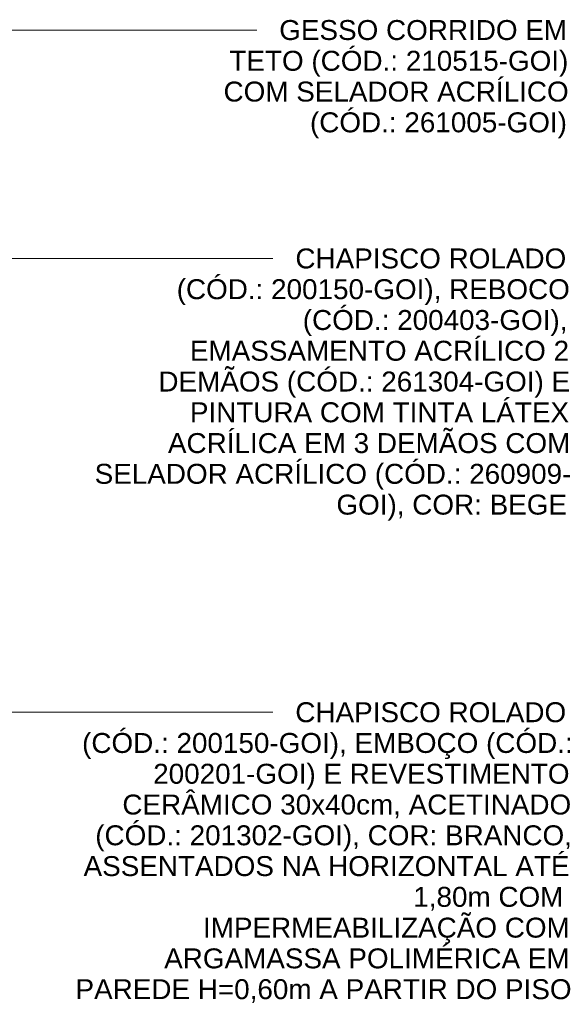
# Model space of a CAD drawing. Header units: metres. Extents: x -5.4 to 6, y -8 to 2.6.
# Tile 3 of 63: x -3.4 to -2.2, y 0.2 to 2.4. Entities that reach past the tile are written whole.
import ezdxf

# ---------------------------------------------------------------- set-up
doc = ezdxf.new("R2010")
doc.units = ezdxf.units.M
doc.layers.add('G-ANNO-TEXT', color=7, linetype='Continuous', lineweight=9)
doc.styles.add('Arial', font='arial.ttf', dxfattribs={"height": 0.045})

msp = doc.modelspace()

# ---------------------------------------------------------------- linework, layer by layer
at = {"layer": 'G-ANNO-TEXT'}
for p, q in [((-3.8797, 2.3704), (-3.0601, 2.3704)), ((-3.0601, 2.3704), (-2.8831, 2.3704)), ((-3.6767, 1.8549), (-3.2997, 1.8549)), ((-3.2997, 1.8549), (-2.8466, 1.8549)), ((-4.0953, 0.8308), (-3.4024, 0.8308)), ((-3.4024, 0.8308), (-2.8468, 0.8308))]:
    msp.add_line(p, q, dxfattribs=at)

# ---------------------------------------------------------------- texts
at = {"layer": 'G-ANNO-TEXT', "char_height": 0.045, "attachment_point": 1, "style": 'Arial'}
for s, insert, width in [('GESSO CORRIDO EM ', (-2.8323, 2.3929), 0.76962), ('TETO (CÓD.: 210515-GOI) ', (-2.9448, 2.3235), 0.905907), ('COM SELADOR ACRÍLICO ', (-2.958, 2.254), 0.921941), ('(CÓD.: 261005-GOI)', (-2.7629, 2.1846), 0.685443), ('CHAPISCO ROLADO ', (-2.7958, 1.8774), 0.725527), ('(CÓD.: 200150-GOI), REBOCO ', (-3.0637, 1.808), 1.050211), ('(CÓD.: 200403-GOI), ', (-2.7792, 1.7385), 0.705485), ('EMASSAMENTO ACRÍLICO 2 ', (-3.0339, 1.6691), 1.014135), ('DEMÃOS (CÓD.: 261304-GOI) E ', (-3.105, 1.5996), 1.100316), ('PINTURA COM TINTA LÁTEX ', (-3.0339, 1.5302), 1.014135), ('ACRÍLICA EM 3 DEMÃOS COM ', (-3.0835, 1.4607), 1.074261), ('SELADOR ACRÍLICO (CÓD.: 260909-', (-3.2489, 1.3913), 1.274683), ('GOI), COR: BEGE', (-2.7032, 1.3218), 0.613291), ('CHAPISCO ROLADO ', (-2.796, 0.8533), 0.725527), ('(CÓD.: 200150-GOI), EMBOÇO (CÓD.: ', (-3.2772, 0.7839), 1.308755), ('200201-GOI) E REVESTIMENTO ', (-3.1168, 0.7144), 1.114346), ('CERÂMICO 30x40cm, ACETINADO ', (-3.1863, 0.6449), 1.198523), ('(CÓD.: 201302-GOI), COR: BRANCO, ', (-3.2475, 0.5755), 1.272679), ('ASSENTADOS NA HORIZONTAL ATÉ ', (-3.2739, 0.506), 1.304746), ('1,80m COM ', (-2.5298, 0.4366), 0.402848), ('IMPERMEABILIZAÇÃO COM ', (-3.0044, 0.3671), 0.978059), ('ARGAMASSA POLIMÉRICA EM ', (-3.092, 0.2977), 1.084282), ('PAREDE H=0,60m A PARTIR DO PISO', (-3.2921, 0.2282), 1.326793)]:
    msp.add_mtext(s, dxfattribs=dict(at, insert=insert, width=width))

doc.saveas('drawing.dxf')
